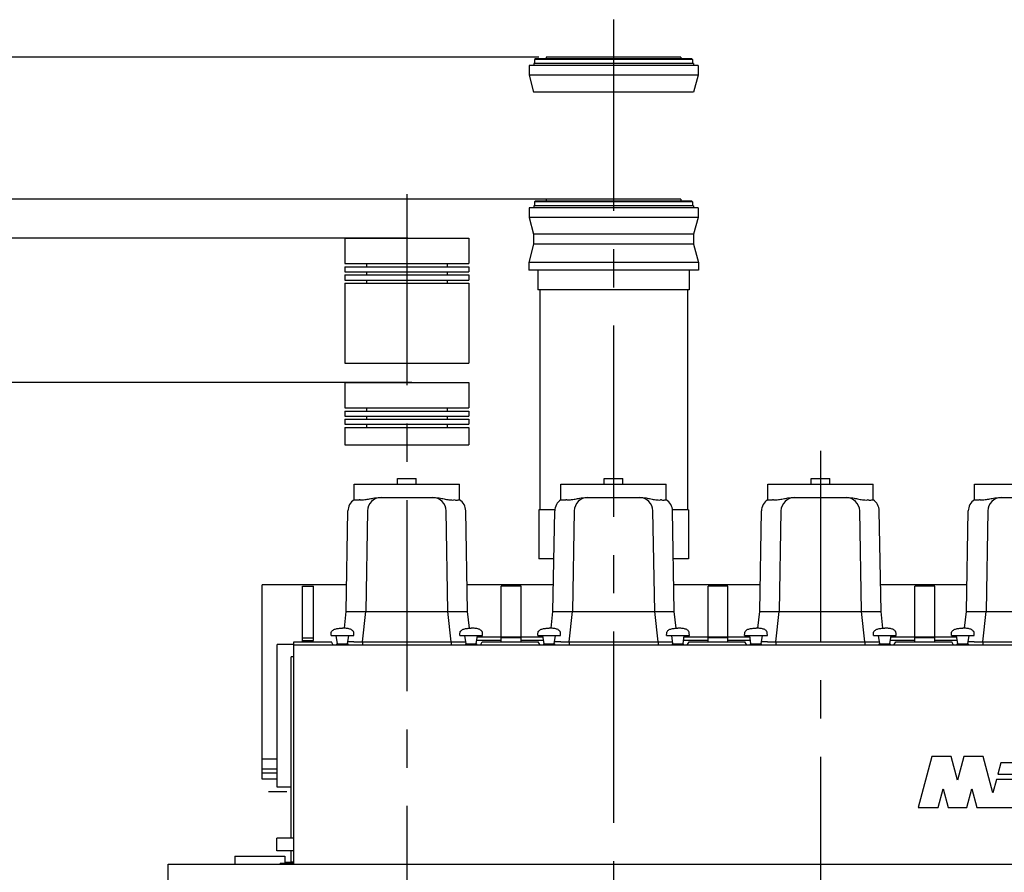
# Model space of a CAD drawing. Header units: millimetres. Extents: x 0 to 1189, y 0 to 841.
# Tile 4 of 103: x 140 to 267, y 246 to 355. Entities that reach past the tile are written whole.
import ezdxf
from ezdxf.enums import TextEntityAlignment as Align

# ---------------------------------------------------------------- set-up
doc = ezdxf.new("R2010")
doc.units = ezdxf.units.MM
doc.header["$LTSCALE"] = 65.395
doc.linetypes.add('CENTER', pattern=[0.6, 0.375, -0.075, 0.075, -0.075])
doc.linetypes.add('PHANTOM', pattern=[0.8, 0.45, -0.05, 0.1, -0.05, 0.1, -0.05])
doc.layers.get('0').update_dxf_attribs({"linetype": 'CONTINUOUS'})
for name, color, linetype in [('1907_161101_20_SIMPLE1_B_PBL477', 7, 'CONTINUOUS'), ('1907_161101_20_SIMPLE1_B_T2_PBL463', 7, 'CONTINUOUS'), ('1907_161101_20_SIMPLE1_X_ABL462', 7, 'CONTINUOUS'), ('1907_210700_40_SIMPLE1_T2_X_PBL496', 7, 'CONTINUOUS'), ('1907_210700_40_SIMPLE1_T2_X_PBL509', 7, 'CONTINUOUS'), ('1907_210700_40_SIMPLE1_T2_X_PBL527', 7, 'CONTINUOUS'), ('1907_210700_40_SIMPLE1_T2_X_PBL570', 7, 'CONTINUOUS'), ('1907_210700_40_SIMPLE1_X_ABL495', 7, 'CONTINUOUS'), ('1907_210700_40_SIMPLE1_X_ABL508', 7, 'CONTINUOUS'), ('1907_210700_40_SIMPLE1_X_ABL526', 7, 'CONTINUOUS'), ('1907_210700_40_SIMPLE1_X_ABL569', 7, 'CONTINUOUS'), ('1907_267000_36_SIMPLE1_T1_X_PBL500', 7, 'CONTINUOUS'), ('1907_267000_36_SIMPLE1_T2_X_PBL501', 7, 'CONTINUOUS'), ('1907_267000_36_SIMPLE1_X_ABL499', 7, 'CONTINUOUS'), ('1937_111000_09_SIMPLE1_D_ABL469', 7, 'CONTINUOUS'), ('1937_111000_09_SIMPLE1_T1_D_PBL470', 7, 'CONTINUOUS'), ('1937_421000_05_SIMPLE1_T1_X_PBL489', 7, 'CONTINUOUS'), ('1937_421000_05_SIMPLE1_X_ABL488', 7, 'CONTINUOUS'), ('32007_116500_01_SIMPLE1_T2_X_PBL480', 7, 'CONTINUOUS'), ('32007_116500_01_SIMPLE1_X#AF3_ABL479', 7, 'CONTINUOUS'), ('32007_390200_01_SIMPLE1_T1_X_PBL486', 7, 'CONTINUOUS'), ('32007_390200_01_SIMPLE1_X#AF0_ABL485', 7, 'CONTINUOUS'), ('32067_000000_TLKGS_MARKETING_ABL449', 7, 'CONTINUOUS'), ('32067_030000_TLKGS_V_ABL450', 7, 'CONTINUOUS'), ('32067_100000_TLKGS_V_ABL451', 7, 'CONTINUOUS'), ('32067_171000_01_SIMPLE1_T1_X_PBL492', 7, 'CONTINUOUS'), ('32067_171000_01_SIMPLE1_T2_X_PBL491', 7, 'CONTINUOUS'), ('32067_171000_01_SIMPLE1_T4_X_PBL493', 7, 'CONTINUOUS'), ('32067_171000_01_SIMPLE1_T4_X_PBL506', 7, 'CONTINUOUS'), ('32067_171000_01_SIMPLE1_T4_X_PBL507', 7, 'CONTINUOUS'), ('32067_171000_01_SIMPLE1_T4_X_PBL525', 7, 'CONTINUOUS'), ('32067_171000_01_SIMPLE1_T4_X_PBL528', 7, 'CONTINUOUS'), ('32067_171000_01_SIMPLE1_T4_X_PBL546', 7, 'CONTINUOUS'), ('32067_171000_01_SIMPLE1_T4_X_PBL567', 7, 'CONTINUOUS'), ('32067_171000_01_SIMPLE1_X_ABL490', 7, 'CONTINUOUS'), ('32067_200000_TLKGS_V_ABL494', 7, 'CONTINUOUS'), ('32067_300000_TLKGS_V_ABL484', 7, 'CONTINUOUS'), ('32067_400000_TLKGS_V_ABL487', 7, 'CONTINUOUS'), ('32067_700000_TLKGS_V_ABL481', 7, 'CONTINUOUS'), ('32067_727000_01_SIMPLE1_T1_X_PBL483', 7, 'CONTINUOUS'), ('32067_727000_01_SIMPLE1_X_ABL482', 7, 'CONTINUOUS'), ('right_6_VBL448', 7, 'CONTINUOUS')]:
    doc.layers.add(name, color=color, linetype=linetype)
doc.styles.get("Standard").update_dxf_attribs({"font": 'txt', "width": 0.6})
doc.dimstyles.new('DIMSTYLE_1', dxfattribs={"dimtxt": 3.5, "dimasz": 3.5, "dimexe": 1.8, "dimexo": 0, "dimgap": 0.875, "dimtad": 1, "dimlfac": 20, "dimdsep": 46, "dimtxsty": 'Standard', "dimblk": '_FILLED', "dimblk1": '_FILLED', "dimblk2": '_FILLED', "dimcen": 0.09, "dimadec": 0, "dimazin": 0, "dimtp": 2, "dimtm": 2, "dimtfac": 1, "dimtofl": 0, "dimtmove": 0, "dimatfit": 3, "dimldrblk": '_FILLED', "dimfxl": 1, "dimtolj": 1, "dimarcsym": 0})

# ---------------------------------------------------------------- blocks, each defined once
blk = doc.blocks.new('_FILLED')
at = {"color": 0, "linetype": 'ByBlock'}
blk.add_solid([(0, 0), (-1, 0.167), (-1, -0.167)], dxfattribs=at)
blk = doc.blocks.new('*D1')
at = {"color": 2, "linetype": 'Continuous'}
for p, q in [((190.66, 308.47), (135.6, 308.47)), ((137.4, 308.47), (137.4, 244.22)), ((137.4, 179.97), (137.4, 244.22)), ((145.36, 179.97), (135.6, 179.97))]:
    blk.add_line(p, q, dxfattribs=at)
at = {"color": 2, "linetype": 'Continuous', "xscale": 3.5, "yscale": 3.5, "zscale": 3.5}
for p, rotation in [((137.4, 308.47), 90), ((137.4, 179.97), 270)]:
    blk.add_blockref('_FILLED', p, dxfattribs=dict(at, rotation=rotation))
at = {"color": 2, "linetype": 'Continuous', "width": 0.672619}
blk.add_text('2570', height=3.5, rotation=90, dxfattribs=at).set_placement((136.53, 244.22), align=Align.CENTER)
blk = doc.blocks.new('*D15')
at = {"color": 2, "linetype": 'Continuous'}
for p, q in [((206.91, 350.22), (105.6, 350.22)), ((107.4, 350.22), (107.4, 265.1)), ((107.4, 179.97), (107.4, 265.1)), ((391.02, 179.97), (105.6, 179.97))]:
    blk.add_line(p, q, dxfattribs=at)
at = {"color": 2, "linetype": 'Continuous', "xscale": 3.5, "yscale": 3.5, "zscale": 3.5}
for p, rotation in [((107.4, 350.22), 90), ((107.4, 179.97), 270)]:
    blk.add_blockref('_FILLED', p, dxfattribs=dict(at, rotation=rotation))
at = {"color": 2, "linetype": 'Continuous', "width": 0.654762}
blk.add_text('3405', height=3.5, rotation=90, dxfattribs=at).set_placement((106.53, 265.1), align=Align.CENTER)
blk = doc.blocks.new('*D16')
at = {"color": 2, "linetype": 'Continuous'}
for p, q in [((223.75, 331.97), (115.6, 331.97)), ((117.4, 331.97), (117.4, 255.97)), ((117.4, 179.97), (117.4, 255.97)), ((143.64, 179.97), (115.6, 179.97))]:
    blk.add_line(p, q, dxfattribs=at)
at = {"color": 2, "linetype": 'Continuous', "xscale": 3.5, "yscale": 3.5, "zscale": 3.5}
for p, rotation in [((117.4, 331.97), 90), ((117.4, 179.97), 270)]:
    blk.add_blockref('_FILLED', p, dxfattribs=dict(at, rotation=rotation))
at = {"color": 2, "linetype": 'Continuous', "width": 0.672619}
blk.add_text('3040', height=3.5, rotation=90, dxfattribs=at).set_placement((116.53, 255.97), align=Align.CENTER)
blk = doc.blocks.new('*D17')
at = {"color": 2, "linetype": 'Continuous'}
for p, q in [((190.13, 326.97), (125.6, 326.97)), ((127.4, 326.97), (127.4, 253.47)), ((127.4, 179.97), (127.4, 253.47)), ((144.93, 179.97), (125.6, 179.97))]:
    blk.add_line(p, q, dxfattribs=at)
at = {"color": 2, "linetype": 'Continuous', "xscale": 3.5, "yscale": 3.5, "zscale": 3.5}
for p, rotation in [((127.4, 326.97), 90), ((127.4, 179.97), 270)]:
    blk.add_blockref('_FILLED', p, dxfattribs=dict(at, rotation=rotation))
at = {"color": 2, "linetype": 'Continuous', "width": 0.690476}
blk.add_text('2940', height=3.5, rotation=90, dxfattribs=at).set_placement((126.53, 253.47), align=Align.CENTER)
blk = doc.blocks.new('1937_111000_09_SIMPLE1_T1_D_PBL470', base_point=(257.95, 199.6))
at = {"layer": '1937_111000_09_SIMPLE1_T1_D_PBL470', "color": 7, "linetype": 'Continuous'}
for p, q in [((159.4, 152.47), (159.4, 246.72)), ((159.4, 246.72), (358, 246.72))]:
    blk.add_line(p, q, dxfattribs=at)
blk = doc.blocks.new('1937_111000_09_SIMPLE1_D_ABL469', base_point=(257.95, 199.6))
at = {"layer": '1937_111000_09_SIMPLE1_T1_D_PBL470'}
blk.add_blockref('1937_111000_09_SIMPLE1_T1_D_PBL470', (257.95, 199.6), dxfattribs=at)
blk = doc.blocks.new('32007_116500_01_SIMPLE1_T2_X_PBL480', base_point=(171.15, 247.22))
at = {"layer": '32007_116500_01_SIMPLE1_T2_X_PBL480', "color": 7, "linetype": 'Continuous'}
for p, q in [((167.95, 247.72), (167.95, 246.72)), ((167.95, 247.72), (174.35, 247.72)), ((174.35, 247.72), (174.35, 246.8))]:
    blk.add_line(p, q, dxfattribs=at)
blk = doc.blocks.new('32007_116500_01_SIMPLE1_X#AF3_ABL479', base_point=(257.15, 264.8))
at = {"layer": '32007_116500_01_SIMPLE1_T2_X_PBL480'}
blk.add_blockref('32007_116500_01_SIMPLE1_T2_X_PBL480', (171.15, 247.22), dxfattribs=at)
blk = doc.blocks.new('32067_171000_01_SIMPLE1_T2_X_PBL491', base_point=(174.63, 260.02))
at = {"layer": '32067_171000_01_SIMPLE1_T2_X_PBL491', "color": 7, "linetype": 'Continuous'}
for p, q in [((175.17, 250.02), (175.17, 273.31)), ((175.5, 273.31), (175.17, 273.31)), ((175.17, 246.96), (175.17, 248.42)), ((173.77, 246.72), (173.77, 246.8)), ((173.77, 246.72), (173.77, 246.8)), ((175.5, 246.8), (173.77, 246.8)), ((174.27, 246.72), (174.27, 246.8)), ((175.5, 246.96), (175.17, 246.96)), ((175.19, 246.72), (175.19, 246.8))]:
    blk.add_line(p, q, dxfattribs=at)
blk = doc.blocks.new('32067_171000_01_SIMPLE1_T1_X_PBL492', base_point=(258.9, 260.97))
at = {"layer": '32067_171000_01_SIMPLE1_T1_X_PBL492', "color": 7, "linetype": 'Continuous'}
for p, q in [((175.5, 246.72), (175.5, 275.21)), ((175.5, 275.21), (180.33, 275.21)), ((180.53, 274.86), (180.33, 275.21)), ((199.47, 274.86), (199.67, 275.21)), ((199.67, 275.21), (206.83, 275.21)), ((207.03, 274.86), (206.83, 275.21)), ((225.97, 274.86), (226.17, 275.21)), ((226.17, 275.21), (233.33, 275.21)), ((233.53, 274.86), (233.33, 275.21)), ((252.47, 274.86), (252.67, 275.21)), ((252.67, 275.21), (259.83, 275.21)), ((260.03, 274.86), (259.83, 275.21)), ((175.5, 274.82), (342.3, 274.82)), ((257.27, 260.51), (255.52, 253.99)), ((259.75, 260.51), (257.27, 260.51)), ((260.56, 257.5), (259.75, 260.51)), ((261.37, 260.51), (260.56, 257.5)), ((263.85, 260.51), (261.37, 260.51)), ((265.1, 255.84), (263.85, 260.51)), ((266.13, 259.71), (265.74, 258.24)), ((270.82, 259.71), (266.13, 259.71)), ((265.56, 257.56), (265.1, 255.84)), ((269.21, 257.56), (265.56, 257.56)), ((265.74, 258.24), (268.82, 258.24)), ((258.08, 253.99), (258.72, 256.38)), ((258.72, 256.38), (259.36, 253.99)), ((261.76, 253.99), (262.4, 256.38)), ((262.4, 256.38), (263.04, 253.99)), ((255.52, 253.99), (258.08, 253.99)), ((259.36, 253.99), (261.76, 253.99)), ((263.04, 253.99), (275.53, 253.99))]:
    blk.add_line(p, q, dxfattribs=at)
for centre, start_param, end_param in [((180.58, 274.95), -3.926991, -3.141593), ((199.42, 274.95), -3.141593, -2.356194), ((207.08, 274.95), -3.926991, -3.141593), ((225.92, 274.95), -3.141593, -2.356194), ((233.58, 274.95), -3.926991, -3.141593), ((252.42, 274.95), -3.141593, -2.356194), ((260.08, 274.95), -3.926991, -3.141593)]:
    blk.add_ellipse(centre, major_axis=(0, 0.125), ratio=0.57735, start_param=start_param, end_param=end_param, dxfattribs=at)
blk = doc.blocks.new('32067_171000_01_SIMPLE1_T4_X_PBL493', base_point=(181.75, 275.9))
at = {"layer": '32067_171000_01_SIMPLE1_T4_X_PBL493', "color": 7, "linetype": 'Continuous'}
for p, q in [((180.29, 276.02), (180.3, 276.31)), ((180.29, 276.02), (183.21, 276.02)), ((181.1, 274.97), (180.94, 276.02)), ((182.4, 274.97), (182.56, 276.02)), ((183.21, 276.02), (183.2, 276.31)), ((181.03, 274.82), (181.04, 274.97)), ((181.04, 274.97), (182.46, 274.97)), ((182.47, 274.82), (182.46, 274.97))]:
    blk.add_line(p, q, dxfattribs=at)
for points in [[(180.3, 276.31), (180.3, 276.39), (180.33, 276.52), (180.46, 276.68), (180.63, 276.79), (180.89, 276.89), (181.27, 276.96), (181.58, 276.97), (181.75, 276.97)], [(183.2, 276.31), (183.2, 276.39), (183.17, 276.52), (183.04, 276.68), (182.87, 276.79), (182.61, 276.89), (182.23, 276.96), (181.92, 276.97), (181.75, 276.97)]]:
    blk.add_open_spline(points, degree=3, knots=[0, 0, 0, 0, 0.126668, 0.235274, 0.344342, 0.460019, 0.715186, 1, 1, 1, 1], dxfattribs=at)
blk = doc.blocks.new('32067_171000_01_SIMPLE1_T4_X_PBL506', base_point=(198.25, 275.9))
at = {"layer": '32067_171000_01_SIMPLE1_T4_X_PBL506', "color": 7, "linetype": 'Continuous'}
for p, q in [((196.79, 276.02), (196.8, 276.31)), ((196.79, 276.02), (199.71, 276.02)), ((197.6, 274.97), (197.44, 276.02)), ((198.9, 274.97), (199.06, 276.02)), ((199.71, 276.02), (199.7, 276.31)), ((197.53, 274.82), (197.54, 274.97)), ((197.54, 274.97), (198.96, 274.97)), ((198.97, 274.82), (198.96, 274.97))]:
    blk.add_line(p, q, dxfattribs=at)
for points in [[(196.8, 276.31), (196.8, 276.39), (196.83, 276.52), (196.96, 276.68), (197.13, 276.79), (197.39, 276.89), (197.77, 276.96), (198.08, 276.97), (198.25, 276.97)], [(199.7, 276.31), (199.7, 276.39), (199.67, 276.52), (199.54, 276.68), (199.37, 276.79), (199.11, 276.89), (198.73, 276.96), (198.42, 276.97), (198.25, 276.97)]]:
    blk.add_open_spline(points, degree=3, knots=[0, 0, 0, 0, 0.126668, 0.235274, 0.344342, 0.460019, 0.715186, 1, 1, 1, 1], dxfattribs=at)
blk = doc.blocks.new('32067_171000_01_SIMPLE1_T4_X_PBL507', base_point=(208.25, 275.9))
at = {"layer": '32067_171000_01_SIMPLE1_T4_X_PBL507', "color": 7, "linetype": 'Continuous'}
for p, q in [((206.79, 276.02), (206.8, 276.31)), ((206.79, 276.02), (209.71, 276.02)), ((207.6, 274.97), (207.44, 276.02)), ((208.9, 274.97), (209.06, 276.02)), ((209.71, 276.02), (209.7, 276.31)), ((207.53, 274.82), (207.54, 274.97)), ((207.54, 274.97), (208.96, 274.97)), ((208.97, 274.82), (208.96, 274.97))]:
    blk.add_line(p, q, dxfattribs=at)
for points in [[(206.8, 276.31), (206.8, 276.39), (206.83, 276.52), (206.96, 276.68), (207.13, 276.79), (207.39, 276.89), (207.77, 276.96), (208.08, 276.97), (208.25, 276.97)], [(209.7, 276.31), (209.7, 276.39), (209.67, 276.52), (209.54, 276.68), (209.37, 276.79), (209.11, 276.89), (208.73, 276.96), (208.42, 276.97), (208.25, 276.97)]]:
    blk.add_open_spline(points, degree=3, knots=[0, 0, 0, 0, 0.126668, 0.235274, 0.344342, 0.460019, 0.715186, 1, 1, 1, 1], dxfattribs=at)
blk = doc.blocks.new('32067_171000_01_SIMPLE1_T4_X_PBL525', base_point=(224.75, 275.9))
at = {"layer": '32067_171000_01_SIMPLE1_T4_X_PBL525', "color": 7, "linetype": 'Continuous'}
for p, q in [((223.29, 276.02), (223.3, 276.31)), ((223.29, 276.02), (226.21, 276.02)), ((224.1, 274.97), (223.94, 276.02)), ((225.4, 274.97), (225.56, 276.02)), ((226.21, 276.02), (226.2, 276.31)), ((224.03, 274.82), (224.04, 274.97)), ((224.04, 274.97), (225.46, 274.97)), ((225.47, 274.82), (225.46, 274.97))]:
    blk.add_line(p, q, dxfattribs=at)
for points in [[(223.3, 276.31), (223.3, 276.39), (223.33, 276.52), (223.46, 276.68), (223.63, 276.79), (223.89, 276.89), (224.27, 276.96), (224.58, 276.97), (224.75, 276.97)], [(226.2, 276.31), (226.2, 276.39), (226.17, 276.52), (226.04, 276.68), (225.87, 276.79), (225.61, 276.89), (225.23, 276.96), (224.92, 276.97), (224.75, 276.97)]]:
    blk.add_open_spline(points, degree=3, knots=[0, 0, 0, 0, 0.126668, 0.235274, 0.344342, 0.460019, 0.715186, 1, 1, 1, 1], dxfattribs=at)
blk = doc.blocks.new('32067_171000_01_SIMPLE1_T4_X_PBL528', base_point=(234.75, 275.9))
at = {"layer": '32067_171000_01_SIMPLE1_T4_X_PBL528', "color": 7, "linetype": 'Continuous'}
for p, q in [((233.29, 276.02), (233.3, 276.31)), ((233.29, 276.02), (236.21, 276.02)), ((234.1, 274.97), (233.94, 276.02)), ((235.4, 274.97), (235.56, 276.02)), ((236.21, 276.02), (236.2, 276.31)), ((234.03, 274.82), (234.04, 274.97)), ((234.04, 274.97), (235.46, 274.97)), ((235.47, 274.82), (235.46, 274.97))]:
    blk.add_line(p, q, dxfattribs=at)
for points in [[(233.3, 276.31), (233.3, 276.39), (233.33, 276.52), (233.46, 276.68), (233.63, 276.79), (233.89, 276.89), (234.27, 276.96), (234.58, 276.97), (234.75, 276.97)], [(236.2, 276.31), (236.2, 276.39), (236.17, 276.52), (236.04, 276.68), (235.87, 276.79), (235.61, 276.89), (235.23, 276.96), (234.92, 276.97), (234.75, 276.97)]]:
    blk.add_open_spline(points, degree=3, knots=[0, 0, 0, 0, 0.126668, 0.235274, 0.344342, 0.460019, 0.715186, 1, 1, 1, 1], dxfattribs=at)
blk = doc.blocks.new('32067_171000_01_SIMPLE1_T4_X_PBL546', base_point=(251.25, 275.9))
at = {"layer": '32067_171000_01_SIMPLE1_T4_X_PBL546', "color": 7, "linetype": 'Continuous'}
for p, q in [((249.79, 276.02), (249.8, 276.31)), ((249.79, 276.02), (252.71, 276.02)), ((250.6, 274.97), (250.44, 276.02)), ((251.9, 274.97), (252.06, 276.02)), ((252.71, 276.02), (252.7, 276.31)), ((250.53, 274.82), (250.54, 274.97)), ((250.54, 274.97), (251.96, 274.97)), ((251.97, 274.82), (251.96, 274.97))]:
    blk.add_line(p, q, dxfattribs=at)
for points in [[(249.8, 276.31), (249.8, 276.39), (249.83, 276.52), (249.96, 276.68), (250.13, 276.79), (250.39, 276.89), (250.77, 276.96), (251.08, 276.97), (251.25, 276.97)], [(252.7, 276.31), (252.7, 276.39), (252.67, 276.52), (252.54, 276.68), (252.37, 276.79), (252.11, 276.89), (251.73, 276.96), (251.42, 276.97), (251.25, 276.97)]]:
    blk.add_open_spline(points, degree=3, knots=[0, 0, 0, 0, 0.126668, 0.235274, 0.344342, 0.460019, 0.715186, 1, 1, 1, 1], dxfattribs=at)
blk = doc.blocks.new('32067_171000_01_SIMPLE1_T4_X_PBL567', base_point=(261.25, 275.9))
at = {"layer": '32067_171000_01_SIMPLE1_T4_X_PBL567', "color": 7, "linetype": 'Continuous'}
for p, q in [((259.79, 276.02), (259.8, 276.31)), ((259.79, 276.02), (262.71, 276.02)), ((260.6, 274.97), (260.44, 276.02)), ((261.9, 274.97), (262.06, 276.02)), ((262.71, 276.02), (262.7, 276.31)), ((260.52, 274.82), (260.54, 274.97)), ((260.54, 274.97), (261.96, 274.97)), ((261.98, 274.82), (261.96, 274.97))]:
    blk.add_line(p, q, dxfattribs=at)
for points in [[(259.8, 276.31), (259.8, 276.39), (259.83, 276.52), (259.96, 276.68), (260.13, 276.79), (260.39, 276.89), (260.77, 276.96), (261.08, 276.97), (261.25, 276.97)], [(262.7, 276.31), (262.7, 276.39), (262.67, 276.52), (262.54, 276.68), (262.37, 276.79), (262.11, 276.89), (261.73, 276.96), (261.42, 276.97), (261.25, 276.97)]]:
    blk.add_open_spline(points, degree=3, knots=[0, 0, 0, 0, 0.126668, 0.235274, 0.344342, 0.460019, 0.715186, 1, 1, 1, 1], dxfattribs=at)
blk = doc.blocks.new('32067_171000_01_SIMPLE1_X_ABL490', base_point=(258.13, 261.85))
at = {"layer": '32067_171000_01_SIMPLE1_T1_X_PBL492'}
blk.add_blockref('32067_171000_01_SIMPLE1_T1_X_PBL492', (258.9, 260.97), dxfattribs=at)
at = {"layer": '32067_171000_01_SIMPLE1_T2_X_PBL491'}
blk.add_blockref('32067_171000_01_SIMPLE1_T2_X_PBL491', (174.63, 260.02), dxfattribs=at)
at = {"layer": '32067_171000_01_SIMPLE1_T4_X_PBL493'}
blk.add_blockref('32067_171000_01_SIMPLE1_T4_X_PBL493', (181.75, 275.9), dxfattribs=at)
at = {"layer": '32067_171000_01_SIMPLE1_T4_X_PBL506'}
blk.add_blockref('32067_171000_01_SIMPLE1_T4_X_PBL506', (198.25, 275.9), dxfattribs=at)
at = {"layer": '32067_171000_01_SIMPLE1_T4_X_PBL507'}
blk.add_blockref('32067_171000_01_SIMPLE1_T4_X_PBL507', (208.25, 275.9), dxfattribs=at)
at = {"layer": '32067_171000_01_SIMPLE1_T4_X_PBL525'}
blk.add_blockref('32067_171000_01_SIMPLE1_T4_X_PBL525', (224.75, 275.9), dxfattribs=at)
at = {"layer": '32067_171000_01_SIMPLE1_T4_X_PBL528'}
blk.add_blockref('32067_171000_01_SIMPLE1_T4_X_PBL528', (234.75, 275.9), dxfattribs=at)
at = {"layer": '32067_171000_01_SIMPLE1_T4_X_PBL546'}
blk.add_blockref('32067_171000_01_SIMPLE1_T4_X_PBL546', (251.25, 275.9), dxfattribs=at)
at = {"layer": '32067_171000_01_SIMPLE1_T4_X_PBL567'}
blk.add_blockref('32067_171000_01_SIMPLE1_T4_X_PBL567', (261.25, 275.9), dxfattribs=at)
blk = doc.blocks.new('32067_100000_TLKGS_V_ABL451', base_point=(271.02, 196.62))
at = {"layer": '1937_111000_09_SIMPLE1_D_ABL469'}
blk.add_blockref('1937_111000_09_SIMPLE1_D_ABL469', (257.95, 199.6), dxfattribs=at)
at = {"layer": '32007_116500_01_SIMPLE1_X#AF3_ABL479'}
blk.add_blockref('32007_116500_01_SIMPLE1_X#AF3_ABL479', (257.15, 264.8), dxfattribs=at)
at = {"layer": '32067_171000_01_SIMPLE1_X_ABL490'}
blk.add_blockref('32067_171000_01_SIMPLE1_X_ABL490', (258.13, 261.85), dxfattribs=at)
blk = doc.blocks.new('32067_727000_01_SIMPLE1_T1_X_PBL483', base_point=(299, 287.03))
at = {"layer": '32067_727000_01_SIMPLE1_T1_X_PBL483', "color": 7, "linetype": 'Continuous'}
for p, q in [((171.47, 257.59), (171.47, 282.52)), ((182.29, 282.52), (171.47, 282.52)), ((176.62, 275.21), (176.62, 282.34)), ((176.62, 282.34), (178.02, 282.34)), ((178.02, 275.41), (178.02, 282.34)), ((208.79, 282.52), (197.71, 282.52)), ((202.1, 275.82), (202.1, 282.34)), ((204.65, 282.34), (202.1, 282.34)), ((204.65, 275.82), (204.65, 282.34)), ((235.29, 282.52), (224.21, 282.52)), ((228.6, 275.82), (228.6, 282.34)), ((231.15, 282.34), (228.6, 282.34)), ((231.15, 275.82), (231.15, 282.34)), ((261.79, 282.52), (250.71, 282.52)), ((255.1, 275.82), (255.1, 282.34)), ((257.65, 282.34), (255.1, 282.34)), ((257.65, 275.82), (257.65, 282.34)), ((176.62, 275.74), (178.02, 275.74)), ((176.62, 275.41), (178.02, 275.41)), ((176.72, 275.21), (176.72, 275.41)), ((198.97, 275.42), (202.1, 275.42)), ((207.47, 275.82), (199.03, 275.82)), ((202.1, 275.21), (202.1, 275.74)), ((204.65, 275.74), (202.1, 275.74)), ((204.65, 275.21), (204.65, 275.74)), ((204.65, 275.42), (207.53, 275.42)), ((225.47, 275.42), (228.6, 275.42)), ((233.97, 275.82), (225.53, 275.82)), ((228.6, 275.21), (228.6, 275.74)), ((231.15, 275.74), (228.6, 275.74)), ((231.15, 275.21), (231.15, 275.74)), ((231.15, 275.42), (234.03, 275.42)), ((251.97, 275.42), (255.1, 275.42)), ((260.47, 275.82), (252.03, 275.82)), ((255.1, 275.21), (255.1, 275.74)), ((257.65, 275.74), (255.1, 275.74)), ((257.65, 275.21), (257.65, 275.74)), ((257.65, 275.42), (260.53, 275.42)), ((173.37, 256.6), (173.37, 274.87)), ((175.5, 274.87), (173.37, 274.87)), ((173.37, 260.17), (171.47, 260.17)), ((173.37, 258.87), (171.47, 258.87)), ((173.37, 258.37), (171.47, 258.37)), ((173.37, 257.59), (171.47, 257.59)), ((175.17, 256.6), (173.37, 256.6))]:
    blk.add_line(p, q, dxfattribs=at)
blk = doc.blocks.new('32067_727000_01_SIMPLE1_X_ABL482', base_point=(299, 287.03))
at = {"layer": '32067_727000_01_SIMPLE1_T1_X_PBL483'}
blk.add_blockref('32067_727000_01_SIMPLE1_T1_X_PBL483', (299, 287.03), dxfattribs=at)
blk = doc.blocks.new('32067_700000_TLKGS_V_ABL481', base_point=(299, 287.03))
at = {"layer": '32067_727000_01_SIMPLE1_X_ABL482'}
blk.add_blockref('32067_727000_01_SIMPLE1_X_ABL482', (299, 287.03), dxfattribs=at)
blk = doc.blocks.new('32007_390200_01_SIMPLE1_T1_X_PBL486', base_point=(173.62, 226.56))
at = {"layer": '32007_390200_01_SIMPLE1_T1_X_PBL486', "color": 40, "linetype": 'Continuous'}
blk.add_line((174.6, 255.97), (172.25, 255.97), dxfattribs=at)
at = {"layer": '32007_390200_01_SIMPLE1_T1_X_PBL486', "color": 7, "linetype": 'Continuous'}
for p, q in [((174.35, 246.95), (175.5, 246.95)), ((174.6, 197.15), (174.6, 241.9)), ((174.6, 241.9), (175.35, 241.9)), ((175.35, 197.15), (175.35, 241.9)), ((171.75, 239.35), (171.75, 240.85)), ((171.75, 240.85), (174.6, 240.85)), ((174.35, 239.35), (174.35, 240.85)), ((171.75, 239.35), (174.6, 239.35)), ((171.75, 197.85), (171.75, 199.35)), ((171.75, 199.35), (174.6, 199.35)), ((174.35, 197.85), (174.35, 199.35)), ((171.75, 197.85), (174.6, 197.85)), ((174.6, 197.15), (175.35, 197.15))]:
    blk.add_line(p, q, dxfattribs=at)
blk = doc.blocks.new('32007_390200_01_SIMPLE1_X#AF0_ABL485', base_point=(173.62, 226.56))
at = {"layer": '32007_390200_01_SIMPLE1_T1_X_PBL486'}
blk.add_blockref('32007_390200_01_SIMPLE1_T1_X_PBL486', (173.62, 226.56), dxfattribs=at)
blk = doc.blocks.new('32067_300000_TLKGS_V_ABL484', base_point=(254.3, 226.56))
at = {"layer": '32007_390200_01_SIMPLE1_X#AF0_ABL485'}
blk.add_blockref('32007_390200_01_SIMPLE1_X#AF0_ABL485', (173.62, 226.56), dxfattribs=at)
blk = doc.blocks.new('1937_421000_05_SIMPLE1_T1_X_PBL489', base_point=(174.43, 249.22))
at = {"layer": '1937_421000_05_SIMPLE1_T1_X_PBL489', "color": 7, "linetype": 'Continuous'}
for p, q in [((173.35, 248.42), (173.35, 250.02)), ((175.5, 250.02), (173.35, 250.02)), ((175.5, 248.42), (173.35, 248.42))]:
    blk.add_line(p, q, dxfattribs=at)
blk = doc.blocks.new('1937_421000_05_SIMPLE1_X_ABL488', base_point=(174.43, 249.22))
at = {"layer": '1937_421000_05_SIMPLE1_T1_X_PBL489'}
blk.add_blockref('1937_421000_05_SIMPLE1_T1_X_PBL489', (174.43, 249.22), dxfattribs=at)
blk = doc.blocks.new('32067_400000_TLKGS_V_ABL487', base_point=(174.43, 249.22))
at = {"layer": '1937_421000_05_SIMPLE1_X_ABL488'}
blk.add_blockref('1937_421000_05_SIMPLE1_X_ABL488', (174.43, 249.22), dxfattribs=at)
blk = doc.blocks.new('1907_210700_40_SIMPLE1_T2_X_PBL496', base_point=(190, 227.65))
at = {"layer": '1907_210700_40_SIMPLE1_T2_X_PBL496', "color": 2, "linetype": 'CENTER'}
blk.add_line((190, 332.64), (190, 122.65), dxfattribs=at)
at = {"layer": '1907_210700_40_SIMPLE1_T2_X_PBL496', "color": 7, "linetype": 'Continuous'}
for p, q in [((183.25, 293.44), (183.25, 295.42)), ((183.25, 295.42), (196.75, 295.42)), ((188.8, 295.42), (188.8, 296.17)), ((188.8, 296.17), (191.2, 296.17)), ((191.2, 295.42), (191.2, 296.17)), ((196.75, 293.44), (196.75, 295.42)), ((186.46, 293.72), (193.53, 293.72)), ((182.23, 279.13), (182.45, 292)), ((184.95, 292), (184.73, 279.13)), ((195.27, 279.13), (195.04, 292)), ((197.77, 279.13), (197.55, 292)), ((181.99, 276.97), (182.23, 279.13)), ((182.23, 279.13), (197.77, 279.13)), ((184.3, 275.24), (184.73, 279.13)), ((195.7, 275.24), (195.27, 279.13)), ((198.01, 276.97), (197.77, 279.13)), ((183.22, 275.24), (182.44, 275.24)), ((183.22, 275.24), (197.56, 275.24)), ((184.3, 275.24), (184.3, 274.82)), ((195.7, 275.24), (195.7, 274.82))]:
    blk.add_line(p, q, dxfattribs=at)
for centre, radius, start, end in [((184.2, 291.97), 1.75, 123.0888, 179.0157), ((183.94, 291.84), 1.58, 87.9538, 92.3666), ((186.7, 291.97), 1.75, 90, 179.0171), ((193.29, 291.97), 1.75, 0.9983, 90), ((196.08, 291.86), 1.55, 88.2837, 92.2195), ((195.8, 291.97), 1.75, 0.9577, 57.1454)]:
    blk.add_arc(centre, radius, start, end, dxfattribs=at)
for points, knots in [([(183.25, 293.44), (183.25, 293.43), (183.27, 293.42), (183.3, 293.42), (183.35, 293.41), (183.46, 293.41), (183.63, 293.41), (183.79, 293.42), (183.87, 293.42)], [0, 0, 0, 0, 0.021989, 0.073859, 0.157732, 0.272737, 0.588445, 1, 1, 1, 1]), ([(183.99, 293.42), (184.2, 293.41), (184.62, 293.44), (185.23, 293.56), (185.84, 293.68), (186.26, 293.72), (186.46, 293.72)], [0, 0, 0, 0, 0.249411, 0.499844, 0.750407, 1, 1, 1, 1]), ([(193.53, 293.72), (193.74, 293.72), (194.16, 293.68), (194.77, 293.55), (195.39, 293.43), (195.81, 293.4), (196.02, 293.41)], [0, 0, 0, 0, 0.249571, 0.500167, 0.75063, 1, 1, 1, 1]), ([(196.13, 293.41), (196.21, 293.41), (196.37, 293.4), (196.54, 293.41), (196.65, 293.41), (196.7, 293.42), (196.73, 293.42), (196.75, 293.43), (196.75, 293.44)], [0, 0, 0, 0, 0.410589, 0.7256, 0.840451, 0.924384, 0.976675, 1, 1, 1, 1])]:
    blk.add_open_spline(points, degree=3, knots=knots, dxfattribs=at)
blk = doc.blocks.new('1907_210700_40_SIMPLE1_X_ABL495', base_point=(190, 227.65))
at = {"layer": '1907_210700_40_SIMPLE1_T2_X_PBL496'}
blk.add_blockref('1907_210700_40_SIMPLE1_T2_X_PBL496', (190, 227.65), dxfattribs=at)
blk = doc.blocks.new('1907_210700_40_SIMPLE1_T2_X_PBL509', base_point=(216.5, 254.91))
at = {"layer": '1907_210700_40_SIMPLE1_T2_X_PBL509', "color": 2, "linetype": 'CENTER'}
blk.add_line((216.5, 355.01), (216.5, 154.81), dxfattribs=at)
at = {"layer": '1907_210700_40_SIMPLE1_T2_X_PBL509', "color": 7, "linetype": 'Continuous'}
for p, q in [((209.75, 293.44), (209.75, 295.42)), ((209.75, 295.42), (223.25, 295.42)), ((215.3, 295.42), (215.3, 296.17)), ((215.3, 296.17), (217.7, 296.17)), ((217.7, 295.42), (217.7, 296.17)), ((223.25, 293.44), (223.25, 295.42)), ((212.96, 293.72), (220.03, 293.72)), ((208.73, 279.13), (208.95, 292)), ((211.45, 292), (211.23, 279.13)), ((221.77, 279.13), (221.54, 292)), ((224.27, 279.13), (224.05, 292)), ((208.49, 276.97), (208.73, 279.13)), ((208.73, 279.13), (224.27, 279.13)), ((210.8, 275.24), (211.23, 279.13)), ((222.2, 275.24), (221.77, 279.13)), ((224.51, 276.97), (224.27, 279.13)), ((209.72, 275.24), (208.94, 275.24)), ((209.72, 275.24), (224.06, 275.24)), ((210.8, 275.24), (210.8, 274.82)), ((222.2, 275.24), (222.2, 274.82))]:
    blk.add_line(p, q, dxfattribs=at)
for centre, radius, start, end in [((210.7, 291.97), 1.75, 123.0888, 179.0157), ((210.44, 291.84), 1.58, 87.9538, 92.3666), ((213.2, 291.97), 1.75, 90, 179.0171), ((219.79, 291.97), 1.75, 0.9983, 90), ((222.58, 291.86), 1.55, 88.2837, 92.2195), ((222.3, 291.97), 1.75, 0.9577, 57.1454)]:
    blk.add_arc(centre, radius, start, end, dxfattribs=at)
for points, knots in [([(209.75, 293.44), (209.75, 293.43), (209.77, 293.42), (209.8, 293.42), (209.85, 293.41), (209.96, 293.41), (210.13, 293.41), (210.29, 293.42), (210.37, 293.42)], [0, 0, 0, 0, 0.021989, 0.073859, 0.157732, 0.272737, 0.588445, 1, 1, 1, 1]), ([(210.49, 293.42), (210.7, 293.41), (211.12, 293.44), (211.73, 293.56), (212.34, 293.68), (212.76, 293.72), (212.96, 293.72)], [0, 0, 0, 0, 0.249411, 0.499844, 0.750407, 1, 1, 1, 1]), ([(220.03, 293.72), (220.24, 293.72), (220.66, 293.68), (221.27, 293.55), (221.89, 293.43), (222.31, 293.4), (222.52, 293.41)], [0, 0, 0, 0, 0.249571, 0.500167, 0.75063, 1, 1, 1, 1]), ([(222.63, 293.41), (222.71, 293.41), (222.87, 293.4), (223.04, 293.41), (223.15, 293.41), (223.2, 293.42), (223.23, 293.42), (223.25, 293.43), (223.25, 293.44)], [0, 0, 0, 0, 0.410589, 0.7256, 0.840451, 0.924384, 0.976675, 1, 1, 1, 1])]:
    blk.add_open_spline(points, degree=3, knots=knots, dxfattribs=at)
blk = doc.blocks.new('1907_210700_40_SIMPLE1_X_ABL508', base_point=(216.5, 254.91))
at = {"layer": '1907_210700_40_SIMPLE1_T2_X_PBL509'}
blk.add_blockref('1907_210700_40_SIMPLE1_T2_X_PBL509', (216.5, 254.91), dxfattribs=at)
blk = doc.blocks.new('1907_210700_40_SIMPLE1_T2_X_PBL527', base_point=(243, 227.65))
at = {"layer": '1907_210700_40_SIMPLE1_T2_X_PBL527', "color": 2, "linetype": 'CENTER'}
blk.add_line((243, 299.72), (243, 155.58), dxfattribs=at)
at = {"layer": '1907_210700_40_SIMPLE1_T2_X_PBL527', "color": 7, "linetype": 'Continuous'}
for p, q in [((236.25, 293.44), (236.25, 295.42)), ((236.25, 295.42), (249.75, 295.42)), ((241.8, 295.42), (241.8, 296.17)), ((241.8, 296.17), (244.2, 296.17)), ((244.2, 295.42), (244.2, 296.17)), ((249.75, 293.44), (249.75, 295.42)), ((239.46, 293.72), (246.53, 293.72)), ((235.23, 279.13), (235.45, 292)), ((237.95, 292), (237.73, 279.13)), ((248.27, 279.13), (248.04, 292)), ((250.77, 279.13), (250.55, 292)), ((234.99, 276.97), (235.23, 279.13)), ((235.23, 279.13), (250.77, 279.13)), ((237.3, 275.24), (237.73, 279.13)), ((248.7, 275.24), (248.27, 279.13)), ((251.01, 276.97), (250.77, 279.13)), ((236.22, 275.24), (235.44, 275.24)), ((236.22, 275.24), (250.56, 275.24)), ((237.3, 275.24), (237.3, 274.82)), ((248.7, 275.24), (248.7, 274.82))]:
    blk.add_line(p, q, dxfattribs=at)
for centre, radius, start, end in [((237.2, 291.97), 1.75, 123.0888, 179.0157), ((236.94, 291.84), 1.58, 87.9538, 92.3666), ((239.7, 291.97), 1.75, 90, 179.0171), ((246.29, 291.97), 1.75, 0.9983, 90), ((249.08, 291.86), 1.55, 88.2837, 92.2195), ((248.8, 291.97), 1.75, 0.9577, 57.1454)]:
    blk.add_arc(centre, radius, start, end, dxfattribs=at)
for points, knots in [([(236.25, 293.44), (236.25, 293.43), (236.27, 293.42), (236.3, 293.42), (236.35, 293.41), (236.46, 293.41), (236.63, 293.41), (236.79, 293.42), (236.87, 293.42)], [0, 0, 0, 0, 0.021989, 0.073859, 0.157732, 0.272737, 0.588445, 1, 1, 1, 1]), ([(236.99, 293.42), (237.2, 293.41), (237.62, 293.44), (238.23, 293.56), (238.84, 293.68), (239.26, 293.72), (239.46, 293.72)], [0, 0, 0, 0, 0.249411, 0.499844, 0.750407, 1, 1, 1, 1]), ([(246.53, 293.72), (246.74, 293.72), (247.16, 293.68), (247.77, 293.55), (248.39, 293.43), (248.81, 293.4), (249.02, 293.41)], [0, 0, 0, 0, 0.249571, 0.500167, 0.75063, 1, 1, 1, 1]), ([(249.13, 293.41), (249.21, 293.41), (249.37, 293.4), (249.54, 293.41), (249.65, 293.41), (249.7, 293.42), (249.73, 293.42), (249.75, 293.43), (249.75, 293.44)], [0, 0, 0, 0, 0.410589, 0.7256, 0.840451, 0.924384, 0.976675, 1, 1, 1, 1])]:
    blk.add_open_spline(points, degree=3, knots=knots, dxfattribs=at)
blk = doc.blocks.new('1907_210700_40_SIMPLE1_X_ABL526', base_point=(243, 227.65))
at = {"layer": '1907_210700_40_SIMPLE1_T2_X_PBL527'}
blk.add_blockref('1907_210700_40_SIMPLE1_T2_X_PBL527', (243, 227.65), dxfattribs=at)
blk = doc.blocks.new('1907_210700_40_SIMPLE1_T2_X_PBL570', base_point=(269.5, 227.52))
at = {"layer": '1907_210700_40_SIMPLE1_T2_X_PBL570', "color": 2, "linetype": 'CENTER'}
blk.add_line((269.5, 299.72), (269.5, 155.32), dxfattribs=at)
at = {"layer": '1907_210700_40_SIMPLE1_T2_X_PBL570', "color": 7, "linetype": 'Continuous'}
for p, q in [((262.75, 293.44), (262.75, 295.42)), ((262.75, 295.42), (276.25, 295.42)), ((268.3, 295.42), (268.3, 296.17)), ((268.3, 296.17), (270.7, 296.17)), ((270.7, 295.42), (270.7, 296.17)), ((276.25, 293.44), (276.25, 295.42)), ((265.96, 293.72), (273.03, 293.72)), ((261.73, 279.13), (261.95, 292)), ((264.45, 292), (264.23, 279.13)), ((274.77, 279.13), (274.54, 292)), ((277.27, 279.13), (277.05, 292)), ((261.49, 276.97), (261.73, 279.13)), ((261.73, 279.13), (277.27, 279.13)), ((263.8, 275.24), (264.23, 279.13)), ((275.2, 275.24), (274.77, 279.13)), ((277.51, 276.97), (277.27, 279.13)), ((262.72, 275.24), (261.94, 275.24)), ((262.72, 275.24), (277.06, 275.24)), ((263.8, 275.24), (263.8, 274.82)), ((275.2, 275.24), (275.2, 274.82))]:
    blk.add_line(p, q, dxfattribs=at)
for centre, radius, start, end in [((263.7, 291.97), 1.75, 123.0888, 179.0157), ((263.44, 291.84), 1.58, 87.9538, 92.3666), ((266.2, 291.97), 1.75, 90, 179.0171), ((272.79, 291.97), 1.75, 0.9983, 90), ((275.58, 291.86), 1.55, 88.2837, 92.2195), ((275.3, 291.97), 1.75, 0.9577, 57.1454)]:
    blk.add_arc(centre, radius, start, end, dxfattribs=at)
for points, knots in [([(262.75, 293.44), (262.75, 293.43), (262.77, 293.42), (262.8, 293.42), (262.85, 293.41), (262.96, 293.41), (263.13, 293.41), (263.29, 293.42), (263.37, 293.42)], [0, 0, 0, 0, 0.021989, 0.073859, 0.157732, 0.272737, 0.588445, 1, 1, 1, 1]), ([(263.49, 293.42), (263.7, 293.41), (264.12, 293.44), (264.73, 293.56), (265.34, 293.68), (265.76, 293.72), (265.96, 293.72)], [0, 0, 0, 0, 0.249411, 0.499844, 0.750407, 1, 1, 1, 1]), ([(273.03, 293.72), (273.24, 293.72), (273.66, 293.68), (274.27, 293.55), (274.89, 293.43), (275.31, 293.4), (275.52, 293.41)], [0, 0, 0, 0, 0.249571, 0.500167, 0.75063, 1, 1, 1, 1]), ([(275.63, 293.41), (275.71, 293.41), (275.87, 293.4), (276.04, 293.41), (276.15, 293.41), (276.2, 293.42), (276.23, 293.42), (276.25, 293.43), (276.25, 293.44)], [0, 0, 0, 0, 0.410589, 0.7256, 0.840451, 0.924384, 0.976675, 1, 1, 1, 1])]:
    blk.add_open_spline(points, degree=3, knots=knots, dxfattribs=at)
blk = doc.blocks.new('1907_210700_40_SIMPLE1_X_ABL569', base_point=(269.5, 227.52))
at = {"layer": '1907_210700_40_SIMPLE1_T2_X_PBL570'}
blk.add_blockref('1907_210700_40_SIMPLE1_T2_X_PBL570', (269.5, 227.52), dxfattribs=at)
blk = doc.blocks.new('32067_200000_TLKGS_V_ABL494', base_point=(256.25, 238.83))
at = {"layer": '1907_210700_40_SIMPLE1_X_ABL495'}
blk.add_blockref('1907_210700_40_SIMPLE1_X_ABL495', (190, 227.65), dxfattribs=at)
at = {"layer": '1907_210700_40_SIMPLE1_X_ABL508'}
blk.add_blockref('1907_210700_40_SIMPLE1_X_ABL508', (216.5, 254.91), dxfattribs=at)
at = {"layer": '1907_210700_40_SIMPLE1_X_ABL526'}
blk.add_blockref('1907_210700_40_SIMPLE1_X_ABL526', (243, 227.65), dxfattribs=at)
at = {"layer": '1907_210700_40_SIMPLE1_X_ABL569'}
blk.add_blockref('1907_210700_40_SIMPLE1_X_ABL569', (269.5, 227.52), dxfattribs=at)
blk = doc.blocks.new('32067_030000_TLKGS_V_ABL450', base_point=(291.59, 232.69))
at = {"layer": '32067_100000_TLKGS_V_ABL451'}
blk.add_blockref('32067_100000_TLKGS_V_ABL451', (271.02, 196.62), dxfattribs=at)
at = {"layer": '32067_200000_TLKGS_V_ABL494'}
blk.add_blockref('32067_200000_TLKGS_V_ABL494', (256.25, 238.83), dxfattribs=at)
at = {"layer": '32067_300000_TLKGS_V_ABL484'}
blk.add_blockref('32067_300000_TLKGS_V_ABL484', (254.3, 226.56), dxfattribs=at)
at = {"layer": '32067_400000_TLKGS_V_ABL487'}
blk.add_blockref('32067_400000_TLKGS_V_ABL487', (174.43, 249.22), dxfattribs=at)
at = {"layer": '32067_700000_TLKGS_V_ABL481'}
blk.add_blockref('32067_700000_TLKGS_V_ABL481', (299, 287.03), dxfattribs=at)
blk = doc.blocks.new('32067_000000_TLKGS_MARKETING_ABL449', base_point=(286.53, 232.69))
at = {"layer": '32067_030000_TLKGS_V_ABL450'}
blk.add_blockref('32067_030000_TLKGS_V_ABL450', (291.59, 232.69), dxfattribs=at)
blk = doc.blocks.new('1907_161101_20_SIMPLE1_B_T2_PBL463', base_point=(216.5, 347.98))
at = {"layer": '1907_161101_20_SIMPLE1_B_T2_PBL463', "color": 8, "linetype": 'PHANTOM'}
for p, q in [((206.47, 350), (206.38, 349.9)), ((206.38, 349.9), (206.38, 349.38)), ((226.62, 349.9), (206.38, 349.9)), ((226.53, 350), (206.47, 350)), ((207.87, 350.22), (207.87, 350)), ((225.13, 350.22), (207.87, 350.22)), ((225.13, 350.22), (225.13, 350)), ((226.53, 350), (226.62, 349.9)), ((226.62, 349.9), (226.62, 349.38)), ((205.68, 349.12), (205.68, 347.87)), ((227.32, 349.12), (205.68, 349.12)), ((206.26, 349.38), (206.26, 349.12)), ((226.74, 349.38), (206.26, 349.38)), ((226.74, 349.38), (226.74, 349.12)), ((227.32, 349.12), (227.32, 347.87)), ((205.68, 347.87), (206.25, 345.73)), ((227.32, 347.87), (205.68, 347.87)), ((227.32, 347.87), (226.75, 345.73)), ((226.75, 345.73), (206.25, 345.73))]:
    blk.add_line(p, q, dxfattribs=at)
blk = doc.blocks.new('1907_161101_20_SIMPLE1_B_PBL477', base_point=(216.5, 308.92))
at = {"layer": '1907_161101_20_SIMPLE1_B_PBL477', "color": 8, "linetype": 'PHANTOM'}
for p, q in [((207.87, 331.97), (207.87, 331.75)), ((225.13, 331.97), (207.87, 331.97)), ((225.13, 331.97), (225.13, 331.75)), ((205.68, 330.87), (205.68, 329.62)), ((227.32, 330.87), (205.68, 330.87)), ((206.26, 331.13), (206.26, 330.87)), ((226.74, 331.13), (206.26, 331.13)), ((206.47, 331.75), (206.38, 331.65)), ((206.38, 331.65), (206.38, 331.13)), ((226.62, 331.65), (206.38, 331.65)), ((226.53, 331.75), (206.47, 331.75)), ((226.53, 331.75), (226.62, 331.65)), ((226.62, 331.65), (226.62, 331.13)), ((226.74, 331.13), (226.74, 330.87)), ((227.32, 330.87), (227.32, 329.62)), ((205.68, 329.62), (206.25, 327.48)), ((227.32, 329.62), (205.68, 329.62)), ((227.32, 329.62), (226.75, 327.48)), ((206.25, 327.48), (206.25, 326.2)), ((226.75, 327.48), (206.25, 327.48)), ((226.75, 327.48), (226.75, 326.2)), ((206.25, 326.2), (205.63, 323.87)), ((226.75, 326.2), (206.25, 326.2)), ((226.75, 326.2), (227.37, 323.87)), ((205.63, 323.87), (205.63, 322.87)), ((227.37, 323.87), (205.63, 323.87)), ((227.37, 323.87), (227.37, 322.87)), ((227.37, 322.87), (205.63, 322.87)), ((206.8, 322.87), (206.8, 320.37)), ((226.2, 322.87), (226.2, 320.37)), ((226.2, 320.37), (206.8, 320.37)), ((207.05, 320.37), (207.05, 292.15)), ((225.95, 320.37), (225.95, 292.15)), ((206.9, 292.15), (206.9, 285.87)), ((208.97, 292.15), (206.9, 292.15)), ((226.1, 292.15), (224.04, 292.15)), ((226.1, 292.15), (226.1, 285.87)), ((208.85, 285.87), (206.9, 285.87)), ((226.1, 285.87), (224.15, 285.87))]:
    blk.add_line(p, q, dxfattribs=at)
blk = doc.blocks.new('1907_161101_20_SIMPLE1_X_ABL462', base_point=(216.5, 318.05))
at = {"layer": '1907_161101_20_SIMPLE1_B_PBL477'}
blk.add_blockref('1907_161101_20_SIMPLE1_B_PBL477', (216.5, 308.92), dxfattribs=at)
at = {"layer": '1907_161101_20_SIMPLE1_B_T2_PBL463'}
blk.add_blockref('1907_161101_20_SIMPLE1_B_T2_PBL463', (216.5, 347.98), dxfattribs=at)
blk = doc.blocks.new('1907_267000_36_SIMPLE1_T1_X_PBL500', base_point=(190, 318.97))
at = {"layer": '1907_267000_36_SIMPLE1_T1_X_PBL500', "color": 8, "linetype": 'PHANTOM'}
for p, q in [((182.05, 326.97), (182.05, 323.72)), ((182.05, 326.97), (197.95, 326.97)), ((197.95, 326.97), (197.95, 323.72)), ((182.05, 323.72), (197.95, 323.72)), ((182.05, 323.32), (182.05, 322.67)), ((182.05, 323.32), (197.95, 323.32)), ((184.82, 323.72), (184.82, 323.32)), ((195.18, 323.72), (195.18, 323.32)), ((197.95, 323.32), (197.95, 322.67)), ((182.05, 322.67), (197.95, 322.67)), ((182.05, 322.27), (182.05, 321.62)), ((182.05, 322.27), (197.95, 322.27)), ((184.82, 322.67), (184.82, 322.27)), ((195.18, 322.67), (195.18, 322.27)), ((197.95, 322.27), (197.95, 321.62)), ((182.05, 321.62), (197.95, 321.62)), ((182.05, 321.22), (182.05, 310.97)), ((182.05, 321.22), (197.95, 321.22)), ((184.82, 321.62), (184.82, 321.22)), ((195.18, 321.62), (195.18, 321.22)), ((197.95, 321.22), (197.95, 310.97)), ((182.05, 310.97), (197.95, 310.97))]:
    blk.add_line(p, q, dxfattribs=at)
blk = doc.blocks.new('1907_267000_36_SIMPLE1_T2_X_PBL501', base_point=(190, 304.47))
at = {"layer": '1907_267000_36_SIMPLE1_T2_X_PBL501', "color": 8, "linetype": 'PHANTOM'}
for p, q in [((182.05, 308.47), (182.05, 305.22)), ((182.05, 308.47), (197.95, 308.47)), ((197.95, 308.47), (197.95, 305.22)), ((182.05, 305.22), (197.95, 305.22)), ((182.05, 304.82), (182.05, 304.17)), ((182.05, 304.82), (197.95, 304.82)), ((182.05, 304.17), (197.95, 304.17)), ((184.82, 305.22), (184.82, 304.82)), ((184.82, 304.17), (184.82, 303.77)), ((195.18, 305.22), (195.18, 304.82)), ((195.18, 304.17), (195.18, 303.77)), ((197.95, 304.82), (197.95, 304.17)), ((182.05, 303.77), (182.05, 303.12)), ((182.05, 303.77), (197.95, 303.77)), ((182.05, 303.12), (197.95, 303.12)), ((184.82, 303.12), (184.82, 302.72)), ((195.18, 303.12), (195.18, 302.72)), ((197.95, 303.77), (197.95, 303.12)), ((182.05, 302.72), (182.05, 300.47)), ((182.05, 302.72), (197.95, 302.72)), ((197.95, 302.72), (197.95, 300.47)), ((182.05, 300.47), (197.95, 300.47))]:
    blk.add_line(p, q, dxfattribs=at)
blk = doc.blocks.new('1907_267000_36_SIMPLE1_X_ABL499', base_point=(190, 313.72))
at = {"layer": '1907_267000_36_SIMPLE1_T1_X_PBL500'}
blk.add_blockref('1907_267000_36_SIMPLE1_T1_X_PBL500', (190, 318.97), dxfattribs=at)
at = {"layer": '1907_267000_36_SIMPLE1_T2_X_PBL501'}
blk.add_blockref('1907_267000_36_SIMPLE1_T2_X_PBL501', (190, 304.47), dxfattribs=at)
blk = doc.blocks.new('RIGHT_6_VBL448', base_point=(289.04, 232.69))
at = {"layer": '1907_161101_20_SIMPLE1_X_ABL462'}
blk.add_blockref('1907_161101_20_SIMPLE1_X_ABL462', (216.5, 318.05), dxfattribs=at)
at = {"layer": '1907_267000_36_SIMPLE1_X_ABL499'}
blk.add_blockref('1907_267000_36_SIMPLE1_X_ABL499', (190, 313.72), dxfattribs=at)
at = {"layer": '32067_000000_TLKGS_MARKETING_ABL449'}
blk.add_blockref('32067_000000_TLKGS_MARKETING_ABL449', (286.53, 232.69), dxfattribs=at)

msp = doc.modelspace()

# ---------------------------------------------------------------- block references
at = {"layer": 'right_6_VBL448'}
msp.add_blockref('RIGHT_6_VBL448', (289.04045, 232.69128), dxfattribs=at)

# ---------------------------------------------------------------- dimensions: what is measured, and where the dimension line sits
at = {"color": 2, "linetype": 'Continuous'}
for base, p1, p2, angle, picture, middle in [((107.4, 179.97427), (206.91239, 350.22427), (391.02421, 179.97427), 270, '*D15', (107.4, 264.76593)), ((117.4, 331.97427), (143.64338, 179.97427), (223.74979, 331.97427), 90, '*D16', (117.4, 255.64093)), ((127.4, 326.97427), (144.93288, 179.97427), (190.13468, 326.97427), 90, '*D17', (127.4, 253.14093)), ((137.4, 308.47427), (145.36271, 179.97427), (190.66286, 308.47427), 90, '*D1', (137.4, 243.89093))]:
    dim = msp.add_linear_dim(base=base, p1=p1, p2=p2, angle=angle, dimstyle='DIMSTYLE_1', dxfattribs=at)
    dim.commit()
    dim.dimension.update_dxf_attribs({"geometry": picture, "text_midpoint": middle, "dimtype": 160})

doc.saveas('drawing.dxf')
